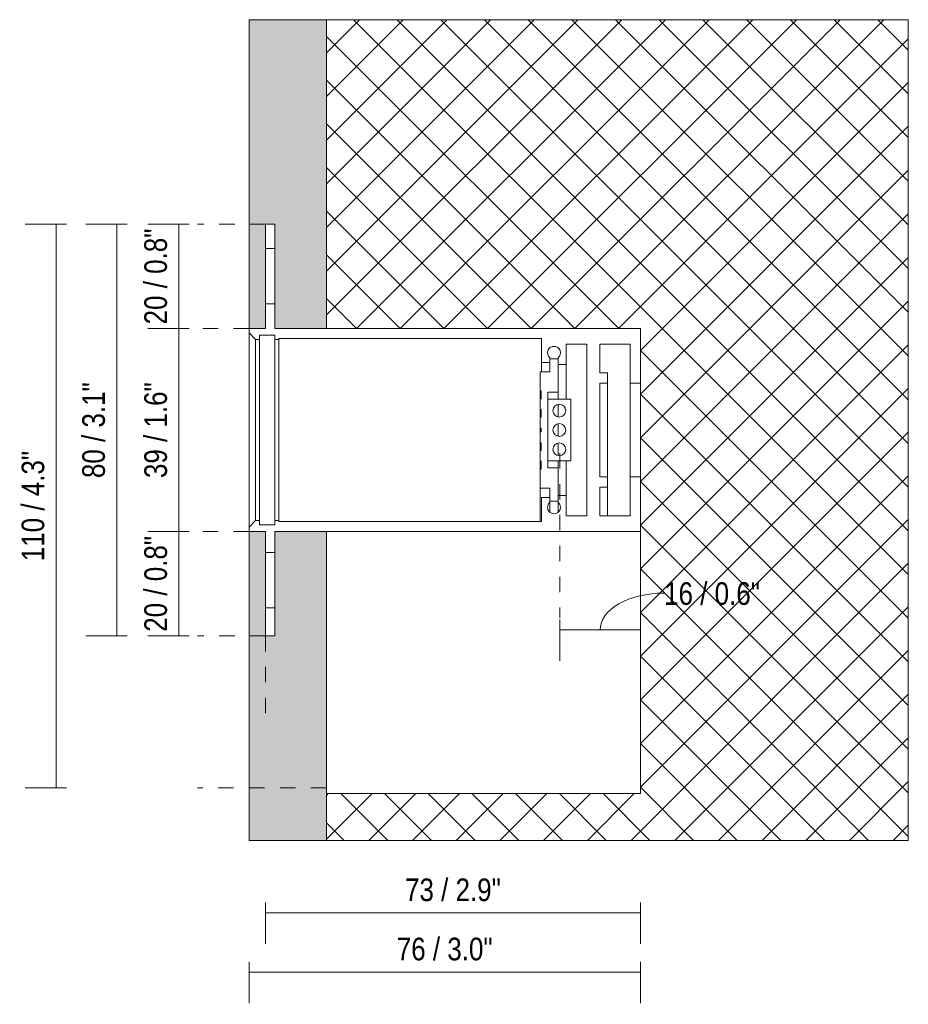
# Model space of a CAD drawing. Header units: millimetres. Extents: x -6714 to -5784, y 188 to 6661.
# Tile 2 of 5: x -5956 to -5784, y 188 to 380. Entities that reach past the tile are written whole.
import ezdxf

# ---------------------------------------------------------------- set-up
doc = ezdxf.new("R2010")
doc.units = ezdxf.units.MM
doc.linetypes.add('Dash', pattern=[6, 3, -3])
doc.layers.add('A-ANNO-DIMS', color=7, linetype='Dash', lineweight=9, true_color=0xd2d2d2)
for name, color, linetype, lineweight in [('A-ANNO-DIMS-2', 7, 'Continuous', 9), ('A-DETL-GENF', 7, 'Continuous', 9), ('E-LITE-EQPM', 7, 'Continuous', 20)]:
    doc.layers.add(name, color=color, linetype=linetype, lineweight=lineweight)
doc.styles.add('Arial Narrow', font='ARIALN.TTF', dxfattribs={"height": 4.4})
doc.dimstyles.new('FARO_-_2_2mm_Arial_Narrow_mm_Inch_Left', dxfattribs={"dimscale": 304.8, "dimtxt": 4.503096, "dimasz": 0, "dimexe": 0.019685, "dimexo": 0.0625, "dimgap": 0.003281, "dimtad": 1, "dimdec": 0, "dimzin": 0, "dimdsep": 46, "dimtxsty": 'Arial Narrow', "dimblk1": 'NONE', "dimblk2": 'NONE', "dimsah": 1, "dimcen": 0.09, "dimadec": 0, "dimazin": 0, "dimtfac": 1, "dimtdec": 4, "dimtix": 1, "dimtmove": 0, "dimatfit": 3, "dimfxl": 0.006562, "dimfxlon": 1, "dimtvp": 1, "dimtolj": 1, "dimtzin": 0, "dimarcsym": 2})
doc.dimstyles.new('FARO_-_2_2mm_Arial_Narrow_mm_Inch_Left_2', dxfattribs={"dimscale": 304.8, "dimtxt": 4.503096, "dimasz": 0, "dimexe": 0.019685, "dimexo": 0.0625, "dimgap": 0.003281, "dimtad": 1, "dimdec": 0, "dimzin": 0, "dimdsep": 46, "dimtxsty": 'Arial Narrow', "dimblk1": 'NONE', "dimblk2": 'NONE', "dimsah": 1, "dimcen": 0.09, "dimadec": 0, "dimazin": 0, "dimtfac": 1, "dimtdec": 4, "dimtix": 1, "dimtmove": 1, "dimatfit": 3, "dimfxl": 0.006562, "dimfxlon": 1, "dimtvp": 1, "dimtolj": 1, "dimtzin": 0, "dimarcsym": 2})

# ---------------------------------------------------------------- blocks, each defined once
blk = doc.blocks.new('5020221002 - 5020221002 NESO Accessory L recessed-560160-Lateral_PDF')
at = {"layer": 'E-LITE-EQPM'}
for p, q in [((-3265.76, 335.27), (-3263.96, 335.27)), ((-3263.96, 324.53), (-3265.76, 324.53)), ((-3268.96, 319.7), (-3268.96, 318.9)), ((-3192.96, 319.7), (-3253.96, 319.7)), ((-3192.96, 309.1), (-3192.96, 319.7)), ((-3268.96, 318.9), (-3268.96, 281.1)), ((-3268.96, 318.9), (-3267.74, 317.6)), ((-3267.74, 317.6), (-3267.74, 282.4)), ((-3267.74, 317.6), (-3266.96, 317.6)), ((-3266.96, 318.4), (-3263.96, 318.4)), ((-3266.96, 317.6), (-3266.96, 318.4)), ((-3266.96, 317.6), (-3266.96, 282.4)), ((-3263.96, 318.4), (-3263.96, 317.6)), ((-3263.96, 317.6), (-3263.96, 282.4)), ((-3263.96, 317.6), (-3263.16, 317.6)), ((-3263.16, 317.6), (-3263.16, 317.8)), ((-3263.16, 317.8), (-3212.16, 317.8)), ((-3263.16, 317.6), (-3263.16, 282.4)), ((-3212.16, 317.8), (-3212.16, 317.6)), ((-3212.16, 317.6), (-3212.16, 313.1)), ((-3207.36, 312.7), (-3207.36, 316.7)), ((-3207.36, 316.7), (-3203.36, 316.7)), ((-3203.36, 316.7), (-3203.36, 300)), ((-3200.86, 311.1), (-3200.86, 316.7)), ((-3200.86, 316.7), (-3194.96, 316.7)), ((-3194.96, 316.7), (-3194.96, 309.1)), ((-3210.56, 313.1), (-3210.56, 314.04)), ((-3208.96, 313.82), (-3210.56, 313.82)), ((-3210.56, 313.82), (-3210.56, 311.32)), ((-3208.96, 314.04), (-3208.96, 312.7)), ((-3208.96, 307.32), (-3208.96, 313.82)), ((-3212.16, 313.1), (-3212.16, 311.32)), ((-3212.16, 313.1), (-3210.56, 313.1)), ((-3208.96, 312.7), (-3207.36, 312.7)), ((-3207.36, 312.7), (-3207.36, 306)), ((-3210.56, 311.32), (-3212.46, 311.32)), ((-3212.46, 311.32), (-3212.46, 307.58)), ((-3199.36, 311.1), (-3200.86, 311.1)), ((-3199.36, 309.1), (-3199.36, 311.1)), ((-3200.86, 300), (-3200.86, 309.1)), ((-3200.86, 309.1), (-3199.36, 309.1)), ((-3199.36, 309.1), (-3199.36, 290.9)), ((-3194.96, 309.1), (-3194.96, 290.9)), ((-3194.96, 309.1), (-3192.96, 309.1)), ((-3192.96, 309.1), (-3192.96, 290.9)), ((-3212.46, 307.58), (-3212.46, 306.08)), ((-3212.46, 307.58), (-3212.26, 307.58)), ((-3212.26, 306.08), (-3212.46, 306.08)), ((-3212.46, 306.08), (-3212.46, 303.98)), ((-3212.26, 307.58), (-3212.26, 306.08)), ((-3210.96, 300), (-3210.96, 307.32)), ((-3210.96, 307.32), (-3208.96, 307.32)), ((-3210.96, 306), (-3210.96, 294)), ((-3206.46, 306), (-3210.96, 306)), ((-3208.96, 307.32), (-3208.96, 306)), ((-3206.46, 294), (-3206.46, 306)), ((-3208.96, 304.98), (-3208.96, 302.55)), ((-3212.46, 303.98), (-3212.46, 302.48)), ((-3212.46, 303.98), (-3212.26, 303.98)), ((-3212.26, 302.48), (-3212.46, 302.48)), ((-3212.46, 302.48), (-3212.46, 300.38)), ((-3212.26, 303.98), (-3212.26, 302.48)), ((-3212.46, 300.38), (-3212.46, 299.62)), ((-3212.46, 300.38), (-3212.26, 300.38)), ((-3212.26, 300.38), (-3212.26, 300)), ((-3208.96, 301.22), (-3208.96, 298.78)), ((-3212.46, 299.62), (-3212.46, 297.52)), ((-3212.26, 299.62), (-3212.46, 299.62)), ((-3212.26, 300), (-3212.26, 299.62)), ((-3210.96, 292.68), (-3210.96, 300)), ((-3203.36, 300), (-3203.36, 283.3)), ((-3200.86, 290.9), (-3200.86, 300)), ((-3212.46, 297.52), (-3212.46, 296.02)), ((-3212.46, 297.52), (-3212.26, 297.52)), ((-3212.26, 297.52), (-3212.26, 296.02)), ((-3208.96, 297.45), (-3208.96, 295.02)), ((-3212.26, 296.02), (-3212.46, 296.02)), ((-3212.46, 296.02), (-3212.46, 293.92)), ((-3212.46, 293.92), (-3212.46, 292.42)), ((-3212.46, 293.92), (-3212.26, 293.92)), ((-3212.26, 293.92), (-3212.26, 292.42)), ((-3210.96, 294), (-3206.46, 294)), ((-3208.96, 292.68), (-3210.96, 292.68)), ((-3208.96, 294), (-3208.96, 292.68)), ((-3208.96, 286.18), (-3208.96, 292.68)), ((-3207.36, 294), (-3207.36, 287.3)), ((-3212.26, 292.42), (-3212.46, 292.42)), ((-3212.46, 292.42), (-3212.46, 288.68)), ((-3199.36, 290.9), (-3200.86, 290.9)), ((-3199.36, 288.9), (-3199.36, 290.9)), ((-3192.96, 290.9), (-3194.96, 290.9)), ((-3194.96, 290.9), (-3194.96, 283.3)), ((-3192.96, 280.3), (-3192.96, 290.9)), ((-3200.86, 283.3), (-3200.86, 288.9)), ((-3200.86, 288.9), (-3199.36, 288.9)), ((-3199.36, 288.9), (-3199.36, 283.3)), ((-3212.46, 288.68), (-3212.46, 282.2)), ((-3212.46, 288.68), (-3210.56, 288.68)), ((-3210.56, 286.9), (-3212.16, 286.9)), ((-3212.16, 286.9), (-3212.16, 282.4)), ((-3210.56, 288.68), (-3210.56, 286.18)), ((-3210.56, 285.96), (-3210.56, 286.9)), ((-3207.36, 287.3), (-3208.96, 287.3)), ((-3208.96, 287.3), (-3208.96, 285.96)), ((-3207.36, 283.3), (-3207.36, 287.3)), ((-3210.56, 286.18), (-3208.96, 286.18)), ((-3210.56, 285.96), (-3210.56, 284.01)), ((-3208.96, 285.96), (-3208.96, 284.01)), ((-3203.36, 283.3), (-3207.36, 283.3)), ((-3194.96, 283.3), (-3200.86, 283.3)), ((-3267.74, 282.4), (-3268.96, 281.1)), ((-3266.96, 282.4), (-3267.74, 282.4)), ((-3266.96, 281.6), (-3266.96, 282.4)), ((-3263.96, 281.6), (-3266.96, 281.6)), ((-3263.16, 282.4), (-3263.96, 282.4)), ((-3263.96, 282.4), (-3263.96, 281.6)), ((-3263.16, 282.2), (-3263.16, 282.4)), ((-3212.16, 282.2), (-3263.16, 282.2)), ((-3212.16, 282.4), (-3212.16, 282.2)), ((-3268.96, 281.1), (-3268.96, 280.3)), ((-3253.96, 280.3), (-3192.96, 280.3)), ((-3192.96, 280.3), (-3192.96, 229.4)), ((-3265.76, 276.23), (-3263.96, 276.23)), ((-3263.96, 265.49), (-3265.76, 265.49)), ((-3192.96, 229.4), (-3253.96, 229.4))]:
    blk.add_line(p, q, dxfattribs=at)
for centre, start, end in [((-3209.76, 315), 309.7031, 230.2969), ((-3208.71, 303.76), 90, 270), ((-3208.71, 303.76), 270, 90), ((-3208.71, 300), 90, 270), ((-3208.71, 300), 270, 90), ((-3208.71, 296.24), 90, 270), ((-3208.71, 296.24), 270, 90), ((-3209.76, 285), 129.7031, 50.2969)]:
    blk.add_arc(centre, 1.25, start, end, dxfattribs=at)
blk = doc.blocks.new('DIMBLOCK6-Lateral_PDF')
at = {"layer": 'A-ANNO-DIMS-2', "color": 251, "true_color": 0x5b5b5b}
for p, q in [((-5923.33, 319.7), (-5931.33, 319.7)), ((-5925.33, 319.7), (-5925.33, 280.3)), ((-5925.33, 319.7), (-5923.33, 319.7)), ((-5923.33, 280.3), (-5931.33, 280.3)), ((-5925.33, 280.3), (-5923.33, 280.3))]:
    blk.add_line(p, q, dxfattribs=at)
at = {"layer": 'A-ANNO-DIMS-2', "color": 0, "insert": (-5932.02, 290.67), "char_height": 4.4, "width": 22.3868, "attachment_point": 1, "rotation": 90, "line_spacing_factor": 0.974696, "style": 'Arial Narrow'}
blk.add_mtext('39 / 1.6"', dxfattribs=at)
blk = doc.blocks.new('_None')
blk = doc.blocks.new('DIMBLOCK7-Lateral_PDF')
at = {"layer": 'A-ANNO-DIMS-2', "color": 251, "true_color": 0x5b5b5b}
for p, q in [((-5923.33, 280.3), (-5931.33, 280.3)), ((-5925.33, 280.3), (-5925.33, 260)), ((-5925.33, 280.3), (-5923.33, 280.3)), ((-5923.33, 260), (-5931.33, 260)), ((-5925.33, 260), (-5923.33, 260))]:
    blk.add_line(p, q, dxfattribs=at)
at = {"layer": 'A-ANNO-DIMS-2', "color": 0, "insert": (-5932.02, 260.82), "char_height": 4.4, "width": 22.3868, "attachment_point": 1, "rotation": 90, "line_spacing_factor": 0.974696, "style": 'Arial Narrow'}
blk.add_mtext('20 / 0.8"', dxfattribs=at)
blk = doc.blocks.new('DIMBLOCK8-Lateral_PDF')
at = {"layer": 'A-ANNO-DIMS-2', "color": 251, "true_color": 0x5b5b5b}
for p, q in [((-5923.33, 340), (-5931.33, 340)), ((-5925.33, 340), (-5925.33, 319.7)), ((-5925.33, 340), (-5923.33, 340)), ((-5923.33, 319.7), (-5931.33, 319.7)), ((-5925.33, 319.7), (-5923.33, 319.7))]:
    blk.add_line(p, q, dxfattribs=at)
at = {"layer": 'A-ANNO-DIMS-2', "color": 0, "insert": (-5932.02, 320.52), "char_height": 4.4, "width": 22.3868, "attachment_point": 1, "rotation": 90, "line_spacing_factor": 0.974696, "style": 'Arial Narrow'}
blk.add_mtext('20 / 0.8"', dxfattribs=at)
blk = doc.blocks.new('DIMBLOCK9-Lateral_PDF')
at = {"layer": 'A-ANNO-DIMS-2', "color": 251, "true_color": 0x5b5b5b}
for p, q in [((-5935.38, 340), (-5943.38, 340)), ((-5937.38, 340), (-5937.38, 260)), ((-5937.38, 340), (-5935.38, 340)), ((-5935.38, 260), (-5943.38, 260)), ((-5937.38, 260), (-5935.38, 260))]:
    blk.add_line(p, q, dxfattribs=at)
at = {"layer": 'A-ANNO-DIMS-2', "color": 0, "insert": (-5944.07, 290.67), "char_height": 4.4, "width": 22.3868, "attachment_point": 1, "rotation": 90, "line_spacing_factor": 0.974696, "style": 'Arial Narrow'}
blk.add_mtext('80 / 3.1"', dxfattribs=at)
blk = doc.blocks.new('DIMBLOCK10-Lateral_PDF')
at = {"layer": 'A-ANNO-DIMS-2', "color": 251, "true_color": 0x5b5b5b}
for p, q in [((-5908.47, 208.2), (-5908.47, 200.2)), ((-5908.47, 206.2), (-5908.47, 208.2)), ((-5835.67, 208.2), (-5835.67, 200.2)), ((-5835.67, 206.2), (-5835.67, 208.2)), ((-5908.47, 206.2), (-5835.67, 206.2))]:
    blk.add_line(p, q, dxfattribs=at)
at = {"layer": 'A-ANNO-DIMS-2', "color": 0, "insert": (-5881.39, 212.89), "char_height": 4.4, "width": 22.3868, "attachment_point": 1, "line_spacing_factor": 0.974696, "style": 'Arial Narrow'}
blk.add_mtext('73 / 2.9"', dxfattribs=at)
blk = doc.blocks.new('DIMBLOCK11-Lateral_PDF')
at = {"layer": 'A-ANNO-DIMS-2', "color": 251, "true_color": 0x5b5b5b}
for p, q in [((-5835.67, 260.67), (-5835.67, 267.17)), ((-5851.35, 263.17), (-5851.35, 255.17)), ((-5851.35, 261.17), (-5851.35, 263.17)), ((-5851.35, 261.17), (-5835.67, 261.17)), ((-5835.67, 261.17), (-5835.67, 259.17))]:
    blk.add_line(p, q, dxfattribs=at)
blk.add_ellipse((-5831.08, 261.17), major_axis=(12.43, 0), ratio=0.575363, start_param=1.570796, end_param=3.141593, dxfattribs=at)
at = {"layer": 'A-ANNO-DIMS-2', "color": 0, "insert": (-5831.08, 270.43), "char_height": 4.4, "width": 22.3868, "attachment_point": 1, "line_spacing_factor": 0.974696, "style": 'Arial Narrow'}
blk.add_mtext('16 / 0.6"', dxfattribs=at)
blk = doc.blocks.new('DIMBLOCK12-Lateral_PDF')
at = {"layer": 'A-ANNO-DIMS-2', "color": 251, "true_color": 0x5b5b5b}
for p, q in [((-5911.67, 196.7), (-5911.67, 188.7)), ((-5911.67, 194.7), (-5911.67, 196.7)), ((-5835.67, 196.7), (-5835.67, 188.7)), ((-5835.67, 194.7), (-5835.67, 196.7)), ((-5911.67, 194.7), (-5835.67, 194.7))]:
    blk.add_line(p, q, dxfattribs=at)
at = {"layer": 'A-ANNO-DIMS-2', "color": 0, "insert": (-5882.99, 201.39), "char_height": 4.4, "width": 22.3868, "attachment_point": 1, "line_spacing_factor": 0.974696, "style": 'Arial Narrow'}
blk.add_mtext('76 / 3.0"', dxfattribs=at)
blk = doc.blocks.new('DIMBLOCK13-Lateral_PDF')
at = {"layer": 'A-ANNO-DIMS-2', "color": 251, "true_color": 0x5b5b5b}
for p, q in [((-5947.16, 340), (-5955.16, 340)), ((-5949.16, 340), (-5949.16, 230.5)), ((-5949.16, 340), (-5947.16, 340)), ((-5947.16, 230.5), (-5955.16, 230.5)), ((-5949.16, 230.5), (-5947.16, 230.5))]:
    blk.add_line(p, q, dxfattribs=at)
at = {"layer": 'A-ANNO-DIMS-2', "color": 0, "insert": (-5955.85, 274.53), "char_height": 4.4, "width": 25.732, "attachment_point": 1, "rotation": 90, "line_spacing_factor": 0.974696, "style": 'Arial Narrow'}
blk.add_mtext('110 / 4.3"', dxfattribs=at)

msp = doc.modelspace()

# ---------------------------------------------------------------- hatches: boundary and pattern name
at = {"layer": 'A-DETL-GENF', "true_color": 0xdfdfdf}
h = msp.add_hatch(color=254, dxfattribs=at)
h.paths.add_polyline_path([(-5911.67, 220.3), (-5896.67, 220.3), (-5896.67, 280.3), (-5906.67, 280.3), (-5906.67, 260), (-5908.47, 260), (-5908.47, 280.3), (-5911.67, 280.3), (-5911.67, 254.27)])
h.paths.add_polyline_path([(-5911.67, 319.7), (-5908.47, 319.7), (-5908.47, 340), (-5906.67, 340), (-5906.67, 319.7), (-5896.67, 319.7), (-5896.67, 379.7), (-5911.67, 379.7), (-5911.67, 334.31)])
at = {"layer": 'A-DETL-GENF', "true_color": 0xaaaaaa}
h = msp.add_hatch(dxfattribs=at)
h.set_pattern_fill('FP_2', color=253, style=0, pattern_type=2)
h.set_pattern_definition([(45, (-5670.214, 277.281), (-4.24264, 4.24264), []), (135, (-5670.214, 277.281), (-4.24264, -4.24264), [])])
h.paths.add_polyline_path([(-5896.67, 220.3), (-5783.67, 220.3), (-5783.67, 379.7), (-5896.67, 379.7), (-5896.67, 319.7), (-5835.67, 319.7), (-5835.67, 229.4), (-5896.67, 229.4)])

# ---------------------------------------------------------------- linework, layer by layer
at = {"layer": 'A-ANNO-DIMS'}
for p, q in [((-5908.47, 340), (-5921.67, 340)), ((-5911.67, 319.7), (-5921.67, 319.7)), ((-5851.35, 295.5), (-5851.35, 263.5)), ((-5835.67, 295.5), (-5835.67, 247.5)), ((-5911.67, 280.3), (-5921.67, 280.3)), ((-5908.47, 260), (-5921.67, 260)), ((-5908.47, 260), (-5908.47, 243)), ((-5896.67, 230.5), (-5921.67, 230.5))]:
    msp.add_line(p, q, dxfattribs=at)
at = {"layer": 'E-LITE-EQPM'}
for p, q in [((-5911.67, 379.7), (-5911.67, 319.7)), ((-5896.67, 379.7), (-5911.67, 379.7)), ((-5896.67, 319.7), (-5896.67, 379.7)), ((-5908.47, 319.7), (-5908.47, 340)), ((-5908.47, 340), (-5906.67, 340)), ((-5906.67, 340), (-5906.67, 319.7)), ((-5911.67, 319.7), (-5908.47, 319.7)), ((-5906.67, 319.7), (-5896.67, 319.7)), ((-5896.67, 319.7), (-5835.67, 319.7)), ((-5835.67, 319.7), (-5835.67, 280.3)), ((-5908.47, 280.3), (-5911.67, 280.3)), ((-5911.67, 280.3), (-5911.67, 220.3)), ((-5908.47, 260), (-5908.47, 280.3)), ((-5896.67, 280.3), (-5906.67, 280.3)), ((-5906.67, 280.3), (-5906.67, 260)), ((-5896.67, 229.4), (-5896.67, 280.3)), ((-5835.67, 280.3), (-5896.67, 280.3)), ((-5906.67, 260), (-5908.47, 260)), ((-5896.67, 220.3), (-5896.67, 229.4)), ((-5911.67, 220.3), (-5896.67, 220.3))]:
    msp.add_line(p, q, dxfattribs=at)
at = {"layer": 'E-LITE-EQPM', "color": 253, "true_color": 0xaaaaaa}
for p, q in [((-5783.67, 379.7), (-5896.67, 379.7)), ((-5896.67, 379.7), (-5896.67, 319.7)), ((-5783.67, 315.12), (-5783.67, 379.7)), ((-5896.67, 319.7), (-5835.67, 319.7)), ((-5835.67, 319.7), (-5835.67, 229.4)), ((-5783.67, 220.3), (-5783.67, 315.12)), ((-5835.67, 229.4), (-5896.67, 229.4)), ((-5896.67, 229.4), (-5896.67, 220.3)), ((-5896.67, 220.3), (-5783.67, 220.3))]:
    msp.add_line(p, q, dxfattribs=at)

# ---------------------------------------------------------------- block references
at = {"layer": 'E-LITE-EQPM'}
msp.add_blockref('5020221002 - 5020221002 NESO Accessory L recessed-560160-Lateral_PDF', (-2642.71, 0), dxfattribs=at)

# ---------------------------------------------------------------- dimensions: what is measured, and where the dimension line sits
at = {"layer": 'A-ANNO-DIMS', "color": 251, "linetype": 'Continuous', "true_color": 0x5b5b5b}
for base, p1, p2, override, picture, middle in [((-5925.33, 319.7), (-5923.33, 340), (-5923.33, 319.7), {"dimpost": '<>', "dimfxl": 20.3}, 'DIMBLOCK8-Lateral_PDF', (-5929.18, 329.85)), ((-5949.16350543, 230.5), (-5947.16350543, 340), (-5947.16350543, 230.5), {"dimpost": '<>', "dimfxl": 109.5}, 'DIMBLOCK13-Lateral_PDF', (-5953.01180013, 285.25)), ((-5937.38, 260), (-5935.38, 340), (-5935.38, 260), {"dimpost": '<>', "dimfxl": 80}, 'DIMBLOCK9-Lateral_PDF', (-5941.23, 300)), ((-5925.33, 280.3), (-5923.33, 319.7), (-5923.33, 280.3), {"dimpost": '<>', "dimfxl": 39.4}, 'DIMBLOCK6-Lateral_PDF', (-5929.18, 300)), ((-5925.33, 260), (-5923.33, 280.3), (-5923.33, 260), {"dimpost": '<>', "dimfxl": 20.3}, 'DIMBLOCK7-Lateral_PDF', (-5929.18, 270.15))]:
    dim = msp.add_linear_dim(base=base, p1=p1, p2=p2, angle=90, dimstyle='FARO_-_2_2mm_Arial_Narrow_mm_Inch_Left', override=override, dxfattribs=at)
    dim.commit()
    dim.dimension.update_dxf_attribs({"geometry": picture, "text_midpoint": middle})
dim = msp.add_linear_dim(base=(-5835.67, 261.17), p1=(-5851.35, 263.17), p2=(-5835.67, 259.17), dimstyle='FARO_-_2_2mm_Arial_Narrow_mm_Inch_Left_2', override={"dimpost": '<>', "dimfxl": 16.186975}, dxfattribs=at)
dim.commit()
dim.dimension.update_dxf_attribs({"geometry": 'DIMBLOCK11-Lateral_PDF', "text_midpoint": (-5819.89, 267.5), "dimtype": 160})
for base, p1, p2, override, picture, middle in [((-5835.67, 206.2), (-5908.47, 208.2), (-5835.67, 208.2), {"dimpost": '<>', "dimfxl": 72.8}, 'DIMBLOCK10-Lateral_PDF', (-5872.07, 210.05)), ((-5835.67, 194.7), (-5911.67, 196.7), (-5835.67, 196.7), {"dimpost": '<>', "dimfxl": 76}, 'DIMBLOCK12-Lateral_PDF', (-5873.67, 198.55))]:
    dim = msp.add_linear_dim(base=base, p1=p1, p2=p2, dimstyle='FARO_-_2_2mm_Arial_Narrow_mm_Inch_Left', override=override, dxfattribs=at)
    dim.commit()
    dim.dimension.update_dxf_attribs({"geometry": picture, "text_midpoint": middle})

doc.saveas('drawing.dxf')
